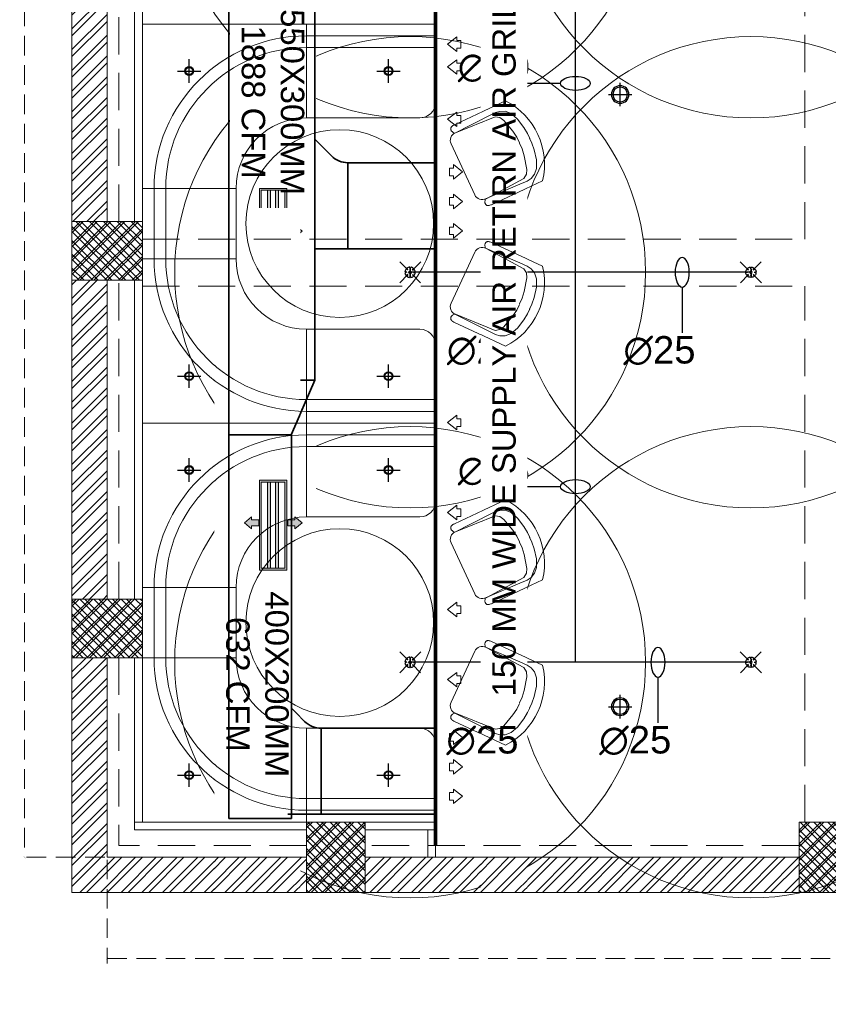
# Model space of a CAD drawing. Header units: inches. Extents: x 105152 to 158499, y 12149 to 30915.
# Tile 135 of 256: x 126159 to 126366, y 20626 to 20878. Entities that reach past the tile are written whole.
import ezdxf

# ---------------------------------------------------------------- set-up
doc = ezdxf.new("R2010")
doc.units = ezdxf.units.IN
doc.header["$MEASUREMENT"] = 0
doc.header["$PDMODE"] = 34
doc.linetypes.add('HIDDEN', pattern=[0.375, 0.25, -0.125])
doc.layers.add('15w led', color=7, linetype='Continuous', true_color=0xe600e6)
for name, color, linetype, lineweight in [('AC DUCT', 5, 'Continuous', 35), ('AR - PLAN', 251, 'Continuous', 5), ('BEAM', 173, 'Continuous', 5), ('COVERAGE ', 251, 'Continuous', 5), ('FIRE', 1, 'Continuous', 25), ('FIRE TEXT', 7, 'Continuous', 25), ('HVAC SERVICE', 1, 'Continuous', 35), ('HVAC TEXT PP', 104, 'Continuous', 20), ('PD_BRICK WALL_115', 134, 'Continuous', 30), ('PD_COLUMN', 2, 'Continuous', 60), ('PD_ELEVATION_03', 80, 'Continuous', 25), ('PD_FURNITURE_LOOSE', 20, 'Continuous', 18), ('PD_HATCH', 45, 'Continuous', 9), ('SAG', 140, 'Continuous', 20), ('SH-SPRINKLAR', 1, 'Continuous', 0)]:
    doc.layers.add(name, color=color, linetype=linetype, lineweight=lineweight)
for name, color, linetype in [('PD_DIMENSION', 101, 'Continuous'), ('PD_LIGHTING', 23, 'Continuous'), ('PP-SPRINKLER', 1, 'Continuous')]:
    doc.layers.add(name, color=color, linetype=linetype)
doc.styles.get("Standard").update_dxf_attribs({"font": 'arial.ttf', "height": 6})
doc.styles.add('text Ht 200mm', font='arial.ttf')
doc.dimstyles.new('ISO-10', dxfattribs={"dimtxt": 6, "dimasz": 0.5, "dimexe": 1.25, "dimexo": 0.625, "dimtad": 1, "dimtoh": 1, "dimdec": 1, "dimlunit": 4, "dimtxsty": 'Standard', "dimblk": 'ARCHTICK', "dimcen": 2.5, "dimclrt": 3, "dimadec": 0, "dimazin": 0, "dimtfac": 1, "dimtdec": 1, "dimtmove": 1, "dimatfit": 3, "dimfxl": 1, "dimarcsym": 0})
pattern_1 = [(45, (144327.2833, 25769.4912), (-1.767766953, 1.767766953), []), (135, (144327.2833, 25769.4912), (-1.767766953, -1.767766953), [])]

# ---------------------------------------------------------------- blocks, each defined once
blk = doc.blocks.new('PP-CEILING PENDANT')
at = {"layer": 'COVERAGE ', "color": 8, "lineweight": 5}
blk.add_circle((0, 0), 1700, dxfattribs=at)
at = {"layer": 'SH-SPRINKLAR', "lineweight": -3}
for p, q in [((-16.9, 17), (-75.6, 75.8)), ((17.2, 16.7), (75.4, 75)), ((-24, 0.1), (-37.4, -2.9)), ((-24, 0.8), (-37.3, 3.8)), ((-17.1, 16.7), (-28.7, 24.1)), ((-16.6, 17.3), (-23.9, 28.9)), ((-0.4, 24), (-3.4, 37.3)), ((-1.5, 8.9), (-1.5, 23.9)), ((0.6, 24), (3.5, 37.3)), ((1.5, 8.9), (1.5, 23.9)), ((16.8, 17.2), (24.1, 28.7)), ((17.6, 16.3), (29.1, 23.7)), ((23.9, -0.1), (37.4, 2.9)), ((-17.5, -16.3), (-76.5, -75.3)), ((-17.8, -16.1), (-29.3, -23.4)), ((-17.3, -16.6), (-24.7, -28.2)), ((-1.5, -23.9), (-4.5, -37.2)), ((-1.5, -23.9), (-1.5, -8.9)), ((-0.6, -24), (2.3, -37.4)), ((1.5, -23.9), (1.5, -8.9)), ((15.8, -18), (23.1, -29.5)), ((16.2, -17.7), (74.6, -76.1)), ((16.6, -17.3), (28.2, -24.7)), ((23.9, -1.3), (37.3, -4.2))]:
    blk.add_line(p, q, dxfattribs=at)
for centre, major_axis, start_param, end_param in [((0, 0), (26.5, 26.5), 1.657505, 2.255676), ((0, 0), (-26.5, 26.5), 5.588406, 6.189787), ((0, 0), (0.02, 8.87), 5.497787, 11.780972), ((0, 0), (0.02, 6.56), 5.497787, 11.780972), ((0, 23.4), (1.12, 1.12), 5.863873, 8.273293), ((0, 0), (-26.5, 26.5), 4.798644, 5.40368), ((0, 0), (26.5, 26.5), 5.57395, 6.180955), ((0, 0), (-26.5, 26.5), 0.862204, 1.45951), ((0, 0), (-26.5, 26.5), 1.637496, 2.236801), ((0, -23.4), (1.12, 1.12), 2.722281, 5.131701), ((0, 0), (-26.5, 26.5), 2.418515, 3.021492), ((0, 0), (26.5, 26.5), 4.778634, 5.384791)]:
    blk.add_ellipse(centre, major_axis=major_axis, ratio=1, start_param=start_param, end_param=end_param, dxfattribs=at)
blk = doc.blocks.new('PP-SP ARROW')
at = {"color": 3}
blk.add_line((-31.5, 0), (-128.7, 0), dxfattribs=at)
blk.add_ellipse((0, 0), major_axis=(-31.5, 0), ratio=0.476486, dxfattribs=at)
blk = doc.blocks.new('zw$C36')
at = {"layer": 'SAG'}
for p, q in [((-2.24, 0), (-0.7, 1.24)), ((-2.24, 0), (-0.7, -1.24)), ((-2.24, 0), (-0.7, -1.24)), ((-0.7, 1.24), (-0.7, 0.65)), ((-0.7, 0.65), (0, 0.65)), ((0, 0.65), (0, 0)), ((0, -0.65), (0, 0)), ((-0.7, -1.24), (-0.7, -0.65)), ((-0.7, -0.65), (0, -0.65))]:
    blk.add_line(p, q, dxfattribs=at)
blk = doc.blocks.new('zw$AA05')
at = {"layer": 'SAG'}
for p, q in [((-2.44, 0), (-1.23, 1.03)), ((-2.44, 0), (-1.23, -1.03)), ((-1.23, 1.03), (-1.23, 0.5)), ((-1.23, 0.5), (0, 0.5)), ((0, 0.5), (0, 0)), ((0, -0.5), (0, 0)), ((-1.23, -1.03), (-1.23, -0.5)), ((-1.23, -0.5), (0, -0.5))]:
    blk.add_line(p, q, dxfattribs=at)
blk = doc.blocks.new('zw$8A54')
at = {"layer": 'SAG'}
h = blk.add_hatch(color=256, dxfattribs=at)
h.dxf.hatch_style = 1
h.paths.add_polyline_path([(-4.13, 11.5), (-4.13, -11.5), (2.87, -11.5), (2.87, 11.5)])
h.paths.add_polyline_path([(-3.63, 11), (-3.63, -11), (2.37, -11), (2.37, 11)], flags=16)
h = blk.add_hatch(color=256, dxfattribs=at)
h.dxf.hatch_style = 1
h.paths.add_polyline_path([(-0.01, -11), (-0.01, 11), (0.74, 11), (0.74, -11)])
h.paths.add_polyline_path([(-2.01, -11), (-2.01, 11), (-1.25, 11), (-1.25, -11)])
h = blk.add_hatch(color=256, dxfattribs=at)
h.dxf.hatch_style = 1
h.paths.add_polyline_path([(-7.91, 0.6), (-6.1, -0.94), (-6.1, -0.14), (-4.26, -0.14), (-4.26, 0.6), (-4.26, 1.35), (-6.1, 1.35), (-6.1, 2.14)])
h = blk.add_hatch(color=256, dxfattribs=at)
h.dxf.hatch_style = 1
h.paths.add_polyline_path([(3.13, 1.35), (3.13, 0.6), (3.13, -0.14), (4.97, -0.14), (4.97, -0.94), (6.78, 0.6), (4.97, 2.14), (4.97, 1.35)])
at = {"color": 1}
for points in [[(-4.13, 11.5), (2.87, 11.5), (2.87, -11.5), (-4.13, -11.5)], [(2.37, -11), (-3.63, -11), (-3.63, 11), (2.37, 11)], [(-2.01, 11), (-1.25, 11), (-1.25, -11), (-2.01, -11)], [(0.74, 11), (0, 11), (0, -11), (0.74, -11)]]:
    blk.add_lwpolyline(points, close=True, dxfattribs=at)
for points in [[(-2.01, 11), (-1.25, 11), (-1.25, -11), (-2.01, -11)], [(-0.01, 11), (0.74, 11), (0.74, -11), (-0.01, -11)]]:
    blk.add_lwpolyline(points, close=True)
at = {"layer": 'SAG'}
for points in [[(-4.13, 11.5), (2.87, 11.5), (2.87, -11.5), (-4.13, -11.5)], [(-3.63, 11), (2.37, 11), (2.37, -11), (-3.63, -11)]]:
    blk.add_lwpolyline(points, close=True, dxfattribs=at)
for points in [[(-2.12, -11), (-3.63, -11), (-3.63, 11), (-2.12, 11)], [(-1.22, 11), (0, 11)], [(1.1, 11), (2.37, 11), (2.37, -11), (1.1, -11)], [(0, -11), (-1.22, -11)]]:
    blk.add_lwpolyline(points, dxfattribs=at)
at = {"layer": 'SAG', "yscale": 1.5, "zscale": 1.5}
for p, xscale in [((-4.26, 0.6), 1.5), ((3.13, 0.6), -1.5)]:
    blk.add_blockref('zw$AA05', p, dxfattribs=dict(at, xscale=xscale))
blk = doc.blocks.new('HVAC SERVICE')
at = {"layer": 'AC DUCT'}
for p, q in [((70.6, -761.45), (93, -761.45)), ((70.6, -761.45), (70.6, -783.45)), ((93, -783.45), (93, -761.45)), ((63.74, -906.01), (93, -906.01)), ((63.74, -906.01), (63.74, -928.01)), ((93, -928.01), (93, -906.01))]:
    blk.add_line(p, q, dxfattribs=at)
blk.add_arc((70.6, -755.45), 6, 225, 270, dxfattribs=at)
at = {"layer": 'SAG', "const_width": 1}
for points in [[(93, -671.5), (93, -936)], [(93, -798.28), (93, -776.28)], [(93, -928.01), (93, -906.01)]]:
    blk.add_lwpolyline(points, dxfattribs=at)
at = {"layer": 'SAG', "yscale": 1.5, "zscale": 1.5}
for p, xscale in [((99.47, -731.14), 1.5), ((99.47, -736.96), 1.5), ((99.47, -750.34), 1.5), ((96.56, -763.79), -1.5), ((96.56, -771.33), -1.5), ((96.56, -778.85), -1.5), ((99.47, -827.87), 1.5), ((99.47, -850.88), 1.5), ((99.47, -875.67), 1.5), ((99.47, -893.59), 1.5), ((96.56, -908.35), -1.5), ((96.56, -915.9), -1.5), ((96.56, -923.41), -1.5)]:
    blk.add_blockref('zw$C36', p, dxfattribs=dict(at, xscale=xscale))
at = {"layer": 'HVAC TEXT PP', "char_height": 6, "width": 237.4875, "attachment_point": 1, "bg_fill": 2}
for s, insert, rotation in [('\\pxqc;550X300MM\\P1888 CFM ', (59.43, -627.2), 270), ('\\pxqr;150 MM WIDE SUPPLY AIR RETIRN AIR GRILL', (107.52, -952.79), 90)]:
    blk.add_mtext(s, dxfattribs=dict(at, insert=insert, rotation=rotation))
at = {"layer": 'AC DUCT'}
for p, q in [((62.12, -664.29), (62.12, -817)), ((66.36, -759.69), (62.12, -755.45)), ((62.12, -783.45), (93, -783.45)), ((62.12, -817), (40.17, -817))]:
    blk.add_line(p, q, dxfattribs=at)
at = {"layer": 'SAG'}
blk.add_blockref('zw$8A54', (52.07, -779.5), dxfattribs=at)
at = {"layer": 'HVAC TEXT PP', "insert": (55.45, -776.04), "char_height": 6, "width": 237.4875, "attachment_point": 1, "rotation": 270, "bg_fill": 2}
blk.add_mtext('\\pxqc;400X200MM\\P632 CFM ', dxfattribs=at)
at = {"layer": 'AC DUCT'}
for p, q in [((40.12, -650.29), (40.12, -831)), ((56.11, -831), (62.12, -817)), ((56.12, -831), (40.12, -831)), ((40.12, -831), (40.12, -929.12)), ((56.12, -831), (56.12, -929.12)), ((59.5, -904.26), (56.12, -900.87)), ((55.26, -928.01), (93, -928.01)), ((40.12, -929.12), (56.12, -929.12))]:
    blk.add_line(p, q, dxfattribs=at)
blk.add_arc((63.74, -900.01), 6, 225, 270, dxfattribs=at)
at = {"layer": 'SAG'}
blk.add_blockref('zw$8A54', (52.07, -854.08), dxfattribs=at)
blk = doc.blocks.new('ight 18w')
at = {"lineweight": 25}
for p, q in [((0, 6), (0, -6)), ((6, 0), (-6, 0))]:
    blk.add_line(p, q, dxfattribs=at)
for radius in [4.5, 3.75]:
    blk.add_circle((0, 0), radius, dxfattribs=at)
blk = doc.blocks.new('GFHFGSDF')
at = {"lineweight": 25}
for p, q in [((0, -3), (0, 3)), ((-3, 0), (3, 0))]:
    blk.add_line(p, q, dxfattribs=at)
for radius in [1.12, 0.938]:
    blk.add_circle((0, 0), radius, dxfattribs=at)
blk = doc.blocks.new('FF. ELE')
at = {"layer": '15w led', "color": 2, "xscale": -0.5, "yscale": 0.5, "zscale": 0.5, "rotation": 89.99999999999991}
for p in [(110.25, 174), (110.25, 17.5)]:
    blk.add_blockref('ight 18w', p, dxfattribs=at)
at = {"layer": 'PD_LIGHTING', "color": 2}
for p in [(0, 180), (51, 180), (0, 102), (51, 102), (0, 78), (51, 78), (0, 0), (51, 0)]:
    blk.add_blockref('GFHFGSDF', p, dxfattribs=at)
blk = doc.blocks.new('A$C57124B3B')
at = {"color": 251, "lineweight": 5}
for p, q in [((45.6, 504.4), (45.6, 108.7)), ((664.8, 108.7), (664.8, 505.8))]:
    blk.add_line(p, q, dxfattribs=at)
blk.add_lwpolyline([(353.4, 143.9), (309.5, 143.9), (260.3, 150.9), (165.5, 175.5), (135.6, 193), (116.3, 221.1), (100.2, 522.3, -0.429937), (157.5, 582.7), (552.9, 582.7, -0.429937), (610.2, 522.3), (594.1, 221.1), (574.7, 193), (544.9, 175.5), (450, 150.9), (400.9, 143.9), (356.9, 143.9)], format="xyb", dxfattribs=at)
for points in [[(100.1, 525.3), (95.1, 530.4), (90.5, 534.4), (86, 537.4), (81.9, 539.5), (78.1, 540.8), (74.6, 541.6), (71.3, 541.8), (68.3, 541.7), (65.6, 541.4), (63.1, 540.9), (60.9, 540.1), (58.9, 539.2), (57, 538), (55.4, 536.7), (53.9, 535.2), (52.5, 533.5), (51.2, 531.6), (50.1, 529.3), (49, 526.2), (47.9, 521.9), (47, 516.3), (46.1, 509.1), (45.8, 505.8)], [(100.1, 525.3), (91.7, 265), (90, 207.1), (95.2, 175.5), (111, 140.4), (142.7, 110.5), (197.1, 85.9), (269.1, 70.1), (318.3, 64.9), (356.9, 64.9)], [(610.4, 525.3), (618.8, 265), (620.6, 207.1), (615.3, 175.5), (599.5, 140.4), (567.9, 110.5), (513.4, 85.9), (441.4, 70.1), (392.2, 64.9), (353.6, 64.9)], [(610.4, 525.3), (615.4, 530.4), (620.1, 534.4), (624.5, 537.4), (628.6, 539.5), (632.4, 540.8), (636, 541.6), (639.2, 541.8), (642.2, 541.7), (644.9, 541.4), (647.4, 540.9), (649.6, 540.1), (651.7, 539.2), (653.5, 538), (655.1, 536.7), (656.6, 535.2), (658, 533.5), (659.3, 531.6), (660.5, 529.3), (661.5, 526.2), (662.6, 521.9), (663.5, 516.3), (664.4, 509.1), (664.8, 505.8)]]:
    blk.add_lwpolyline(points, dxfattribs=at)
blk.add_arc((355.2, 498.7), 498, 231.56297, 308.43703, dxfattribs=at)
blk = doc.blocks.new('FIXEDSEATING012')
at = {"color": 251, "lineweight": 5}
for p, q in [((0, 0), (0, -102)), ((75, 0), (0, 0)), ((42, -24), (42, 0)), ((75, -3), (75, 0)), ((75, -3), (42, -3)), ((75, -20), (75, -3)), ((42, -6), (75, -6)), ((42, -24), (71, -24)), ((24, -42), (0, -42)), ((3, -42), (3, -60)), ((6, -42), (6, -60)), ((24, -42), (24, -60)), ((24, -60), (0, -60)), ((42, -78), (71, -78)), ((42, -78), (42, -102)), ((75, -102), (75, -82)), ((42, -96), (75, -96)), ((75, -99), (42, -99)), ((75, -102), (0, -102))]:
    blk.add_line(p, q, dxfattribs=at)
blk.add_circle((50.51, -51), 24, dxfattribs=at)
for centre, radius, start, end in [((42, -42), 39, 90, 180), ((42, -42), 36, 90, 180), ((71, -20), 4, 270, 0), ((42, -42), 18, 90, 180), ((42, -60), 39, 180, 270), ((42, -60), 36, 180, 270), ((42, -60), 18, 180, 270), ((71, -82), 4, 0, 90)]:
    blk.add_arc(centre, radius, start, end, dxfattribs=at)
at = {"color": 251, "extrusion": (0, 0, -1), "yscale": 0.03640297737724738, "zscale": -0.03640297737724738}
for p, xscale, rotation in [((-95.77, -16.47), 0.03640297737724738, 245), ((-95.77, -85.53), -0.03640297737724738, 295)]:
    blk.add_blockref('A$C57124B3B', p, dxfattribs=dict(at, xscale=xscale, rotation=rotation))
blk = doc.blocks.new('5T2G3')
at = {"color": 251, "lineweight": 5}
blk.add_lwpolyline([(-65.1, 22.42), (-29.1, 22.42), (-29.1, 58.42), (-65.1, 58.42)], close=True, dxfattribs=at)
at = {"color": 251, "extrusion": (0, 0, -1), "yscale": 0.03640297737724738, "zscale": -0.03640297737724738}
for p, xscale, rotation in [((58.84, 79.7), 0.03640297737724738, 180.3099349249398), ((86.38, 27.68), 0.03640297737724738, 90.30993492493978), ((7.82, 27.68), -0.03640297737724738, 269.6900650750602), ((58.84, 1.14), -0.03640297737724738, 359.6900650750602)]:
    blk.add_blockref('A$C57124B3B', p, dxfattribs=dict(at, xscale=xscale, rotation=rotation))
blk = doc.blocks.new('_ArchTick')
at = {"color": 0, "linetype": 'ByBlock', "const_width": 0.15}
blk.add_lwpolyline([(-0.5, -0.5), (0.5, 0.5)], dxfattribs=at)
blk = doc.blocks.new('*D641')
at = {"layer": 'Defpoints', "color": 0}
for p in [(-558, -930), (-1107, -939), (-558, -964.87)]:
    blk.add_point(p, dxfattribs=at)
at = {"layer": 'PD_DIMENSION', "color": 0, "linetype": 'HIDDEN', "lineweight": -2, "ltscale": 20}
for p, q in [((-1107, -939.62), (-1107, -966.12)), ((-558, -939.47), (-558, -966.12)), ((-1107, -964.87), (-558, -964.87))]:
    blk.add_line(p, q, dxfattribs=at)
at = {"layer": 'PD_DIMENSION', "color": 0, "lineweight": -2, "xscale": 0.5, "yscale": 0.5, "zscale": 0.5, "rotation": 180}
blk.add_blockref('_ArchTick', (-1107, -964.87), dxfattribs=at)
at = {"layer": 'PD_DIMENSION', "color": 0, "lineweight": -2, "xscale": 0.5, "yscale": 0.5, "zscale": 0.5}
blk.add_blockref('_ArchTick', (-558, -964.87), dxfattribs=at)
at = {"layer": 'PD_DIMENSION', "color": 3, "lineweight": 5, "insert": (-832.5, -961.18), "char_height": 6, "attachment_point": 5}
blk.add_mtext('45\'-9"', dxfattribs=at)
blk = doc.blocks.new('*D642')
at = {"layer": 'Defpoints', "color": 0}
for p in [(-1107, -9), (-1128.13, -939), (-1107, -939)]:
    blk.add_point(p, dxfattribs=at)
at = {"layer": 'PD_DIMENSION', "color": 0, "linetype": 'HIDDEN', "lineweight": -2, "ltscale": 20}
for p, q in [((-1107.62, -9), (-1129.38, -9)), ((-1128.13, -9), (-1128.13, -939)), ((-1107.62, -939), (-1129.38, -939))]:
    blk.add_line(p, q, dxfattribs=at)
at = {"layer": 'PD_DIMENSION', "color": 0, "lineweight": -2, "xscale": 0.5, "yscale": 0.5, "zscale": 0.5}
for p, rotation in [((-1128.13, -9), 90), ((-1128.13, -939), 270)]:
    blk.add_blockref('_ArchTick', p, dxfattribs=dict(at, rotation=rotation))
at = {"layer": 'PD_DIMENSION', "color": 3, "lineweight": 5, "insert": (-1131.82, -474), "char_height": 6, "attachment_point": 5, "rotation": 90}
blk.add_mtext('77\'-6"', dxfattribs=at)
blk = doc.blocks.new('columns2')
at = {"layer": 'PD_HATCH', "lineweight": 5}
h = blk.add_hatch(dxfattribs=at)
h.set_pattern_fill('ANSI37', color=173, scale=20)
h.paths.add_polyline_path([(387, -250), (387, -268), (369, -268), (369, -250)])
h.paths.add_polyline_path([(18, 0), (18, -15), (0, -15), (0, 0)])
h.paths.add_polyline_path([(18, -828), (18, -813), (0, -813), (0, -828)])
h.paths.add_polyline_path([(201, -870), (186, -870), (186, -888), (201, -888)])
h.paths.add_polyline_path([(570, -870), (555, -870), (555, -888), (570, -888)])
h.paths.add_polyline_path([(754.5, -870), (739.5, -870), (739.5, -888), (754.5, -888)])
h.paths.add_polyline_path([(934.5, -870), (919.5, -870), (919.5, -888), (934.5, -888)])
h.paths.add_polyline_path([(385.5, -870), (370.5, -870), (370.5, -888), (385.5, -888)])
h.paths.add_polyline_path([(201, 42), (186, 42), (186, 60), (201, 60)])
h.paths.add_polyline_path([(387, -578), (387, -560), (369, -560), (369, -578)])
h.paths.add_polyline_path([(1116, -731.5), (1116, -716.5), (1098, -716.5), (1098, -731.5)])
h.paths.add_polyline_path([(1116, -111.5), (1116, -96.5), (1098, -96.5), (1098, -111.5)])
h.paths.add_polyline_path([(1116, -561.5), (1116, -576.5), (1098, -576.5), (1098, -561.5)])
h.paths.add_polyline_path([(1116, -251.5), (1116, -266.5), (1098, -266.5), (1098, -251.5)])
h.paths.add_polyline_path([(0, -731.5), (0, -716.5), (18, -716.5), (18, -731.5)])
h.paths.add_polyline_path([(0, -111.5), (0, -96.5), (18, -96.5), (18, -111.5)])
h.paths.add_polyline_path([(0, -406.5), (0, -421.5), (18, -421.5), (18, -406.5)])
h.paths.add_polyline_path([(0, -561.5), (0, -576.5), (18, -576.5), (18, -561.5)])
h.paths.add_polyline_path([(0, -251.5), (0, -266.5), (18, -266.5), (18, -251.5)])
h.paths.add_polyline_path([(993, -111.5), (993, -99.5), (984, -99.5), (984, -111.5)])
h.paths.add_polyline_path([(993, -189.5), (993, -201.5), (984, -201.5), (984, -189.5)])
h.paths.add_polyline_path([(903, -111.5), (903, -99.5), (912, -99.5), (912, -111.5)])
h.paths.add_polyline_path([(903, -189.5), (903, -201.5), (912, -201.5), (912, -189.5)])
h.paths.add_polyline_path([(75, -870), (60, -870), (60, -888), (75, -888)])
h.paths.add_polyline_path([(1116, -870), (1101, -870), (1101, -888), (1116, -888)])
h.paths.add_polyline_path([(75, 42), (60, 42), (60, 60), (75, 60)])
h.paths.add_polyline_path([(570, 42), (555, 42), (555, 60), (570, 60)])
h.paths.add_polyline_path([(754.5, 42), (739.5, 42), (739.5, 60), (754.5, 60)])
h.paths.add_polyline_path([(934.5, 42), (919.5, 42), (919.5, 60), (934.5, 60)])
h.paths.add_polyline_path([(385.5, 42), (370.5, 42), (370.5, 60), (385.5, 60)])
h.paths.add_polyline_path([(1116, 42), (1101, 42), (1101, 60), (1116, 60)])
h.paths.add_polyline_path([(738, -250), (738, -268), (756, -268), (756, -250)])
h.paths.add_polyline_path([(756, -578), (756, -560), (738, -560), (738, -578)])
at = {"layer": 'PD_COLUMN', "color": 173, "lineweight": 5}
for points in [[(0, -731.5), (0, -716.5), (18, -716.5), (18, -731.5)], [(18, -828), (18, -813), (0, -813), (0, -828)], [(75, -870), (60, -870), (60, -888), (75, -888)], [(201, -870), (186, -870), (186, -888), (201, -888)]]:
    blk.add_lwpolyline(points, close=True, dxfattribs=at)
at = {"layer": 'PD_HATCH', "color": 173, "linetype": 'HIDDEN', "lineweight": 5, "ltscale": 38}
for p, q in [((187.5, -721), (187.5, -575)), ((0, -716.5), (0, -576.5)), ((12, -716.5), (12, -576.5)), ((18, -721), (187.5, -721)), ((0, -813), (0, -731.5)), ((12, -813), (12, -731.5)), ((18, -733), (187.5, -733)), ((187.5, -870), (187.5, -733)), ((0, -828), (0, -888)), ((12, -828), (12, -876)), ((60, -876), (12, -876)), ((186, -876), (75, -876)), ((60, -888), (0, -888)), ((186, -888), (75, -888))]:
    blk.add_line(p, q, dxfattribs=at)
blk = doc.blocks.new('FIRST FLOOR PLAN 0')
at = {"layer": 'PD_HATCH', "lineweight": 5}
h = blk.add_hatch(dxfattribs=at)
h.set_pattern_fill('ANSI32', color=251, scale=10)
h.set_pattern_definition([(45, (-1110.15, -834.2493), (-2.65165, 2.65165), []), (45, (-1108.3824, -834.2493), (-2.65165, 2.65165), [])])
h.paths.add_polyline_path([(-1107, -791.5), (-1116, -791.5), (-1116, -873), (-1107, -873)])
h.paths.add_polyline_path([(-745.5, -939), (-915, -939), (-915, -948), (-745.5, -948)])
h.paths.add_polyline_path([(-561, -939), (-730.5, -939), (-730.5, -948), (-561, -948)])
h.paths.add_polyline_path([(-1107, -75), (-1116, -75), (-1116, -156.5), (-1107, -156.5)])
h.paths.add_polyline_path([(-1107, -171.5), (-1116, -171.5), (-1116, -311.5), (-1107, -311.5)])
h.paths.add_polyline_path([(-1107, -326.5), (-1116, -326.5), (-1116, -466.5), (-1107, -466.5)])
h.paths.add_polyline_path([(-1107, -481.5), (-1116, -481.5), (-1116, -621.5), (-1107, -621.5)])
h.paths.add_polyline_path([(-1107, -636.5), (-1116, -636.5), (-1116, -776.5), (-1107, -776.5)])
h.paths.add_polyline_path([(-15, 0), (-181.5, 0), (-181.5, -9), (-15, -9)])
h.paths.add_polyline_path([(-196.5, 0), (-361.5, 0), (-361.5, -9), (-196.5, -9)])
h.paths.add_polyline_path([(-376.5, 0), (-546, 0), (-546, -9), (-376.5, -9)])
h.paths.add_polyline_path([(-561, 0), (-730.5, 0), (-730.5, -9), (-561, -9)])
h.paths.add_polyline_path([(-930, 0), (-1041, 0), (-1041, -9), (-930, -9)])
h.paths.add_polyline_path([(-1056, 0), (-1116, 0), (-1116, -60), (-1107, -60), (-1107, -9), (-1056, -9)])
h.paths.add_polyline_path([(-1107, -888), (-1116, -888), (-1116, -948), (-1056, -948), (-1056, -939), (-1107, -939)])
h.paths.add_polyline_path([(-930, -939), (-1041, -939), (-1041, -948), (-930, -948)])
h.paths.add_polyline_path([(-521.25, -939), (-546, -939), (-546, -948), (-521.25, -948)])
h.paths.add_polyline_path([(-376.5, -939), (-401.25, -939), (-401.25, -948), (-376.5, -948)])
h.paths.add_polyline_path([(-339, -939), (-361.5, -939), (-361.5, -948), (-339, -948)])
h.paths.add_polyline_path([(-196.5, -939), (-219, -939), (-219, -948), (-196.5, -948)])
h.paths.add_polyline_path([(-159, -939), (-181.5, -939), (-181.5, -948), (-159, -948)])
h.paths.add_polyline_path([(-15, -939), (-39, -939), (-39, -948), (-15, -948)])
h.paths.add_polyline_path([(0, -930), (-9, -930)])
h.paths.add_polyline_path([(0, -791.5), (-9, -791.5), (-9, -930), (0, -930)])
h.paths.add_polyline_path([(0, -636.5), (-9, -636.5), (-9, -776.5), (0, -776.5)])
h.paths.add_polyline_path([(0, -326.5), (-9, -326.5), (-9, -621.5), (0, -621.5)])
h.paths.add_polyline_path([(0, -18), (-9, -18), (-9, -156.5), (0, -156.5)])
h.paths.add_polyline_path([(-18, -159.5), (-123, -159.5), (-123, -168.5), (-18, -168.5)])
h.paths.add_polyline_path([(-123, -171.5), (-132, -171.5), (-132, -249.5), (-123, -249.5)])
h.paths.add_polyline_path([(-132, -159.5), (-204, -159.5), (-204, -168.5), (-132, -168.5)])
h.paths.add_polyline_path([(-204, -171.5), (-213, -171.5), (-213, -249.5), (-204, -249.5)])
h.paths.add_polyline_path([(-213, -159.5), (-294, -159.5), (-294, -261.5), (-267, -261.5), (-267, -252.5), (-285, -252.5), (-285, -168.5), (-213, -168.5)])
h.paths.add_polyline_path([(-213, -252.5), (-231, -252.5), (-231, -261.5), (-213, -261.5)], flags=17)
h.paths.add_polyline_path([(-186, -252.5), (-204, -252.5), (-204, -261.5), (-186, -261.5)])
h.paths.add_polyline_path([(-132, -252.5), (-150, -252.5), (-150, -261.5), (-132, -261.5)])
h.paths.add_polyline_path([(-123, -261.5), (-132, -261.5), (-132, -324.5), (-123, -324.5)])
h.paths.add_polyline_path([(0, -310.5), (-9, -310.5), (-9, -311.5), (0, -311.5)])
h.paths.add_polyline_path([(0, -171.5), (-9, -171.5), (-9, -190.5), (0, -190.5)])
h.paths.add_polyline_path([(-878.25, -9), (-878.25, 0), (-915, 0), (-915, -9)])
h.paths.add_polyline_path([(-782.25, 0), (-782.25, -9), (-745.5, -9), (-745.5, 0)])
h = blk.add_hatch(dxfattribs=at)
h.set_pattern_fill('ANSI37', color=251, scale=20)
h.set_pattern_definition(pattern_1)
h.paths.add_polyline_path([(-1116, -791.5), (-1116, -776.5), (-1098, -776.5), (-1098, -791.5)])
h = blk.add_hatch(dxfattribs=at)
h.set_pattern_fill('ANSI37', color=251, scale=20)
h.set_pattern_definition(pattern_1)
h.paths.add_polyline_path([(-1116, -888), (-1116, -873), (-1098, -873), (-1098, -888)])
h = blk.add_hatch(dxfattribs=at)
h.set_pattern_fill('ANSI37', color=251, scale=20)
h.set_pattern_definition(pattern_1)
h.paths.add_polyline_path([(-1041, -948), (-1056, -948), (-1056, -930), (-1041, -930)])
h = blk.add_hatch(dxfattribs=at)
h.set_pattern_fill('ANSI37', color=251, scale=20)
h.set_pattern_definition(pattern_1)
h.paths.add_polyline_path([(-915, -948), (-930, -948), (-930, -930), (-915, -930)])
at = {"layer": 'PD_BRICK WALL_115', "color": 251, "lineweight": 5}
for p, q in [((-1116, -636.5), (-1116, -776.5)), ((-1107, -636.5), (-1107, -776.5)), ((-1116, -873), (-1116, -791.5)), ((-1107, -873), (-1107, -791.5)), ((-1116, -888), (-1116, -948)), ((-1107, -888), (-1107, -939)), ((-1107, -939), (-1056, -939)), ((-1041, -939), (-930, -939)), ((-1116, -948), (-930, -948))]:
    blk.add_line(p, q, dxfattribs=at)
at = {"layer": 'PD_COLUMN', "color": 251, "lineweight": 5}
for points in [[(-1116, -791.5), (-1116, -776.5), (-1098, -776.5), (-1098, -791.5)], [(-1098, -888), (-1098, -873), (-1116, -873), (-1116, -888)], [(-1041, -930), (-1056, -930), (-1056, -948), (-1041, -948)], [(-915, -930), (-930, -930), (-930, -948), (-915, -948)]]:
    blk.add_lwpolyline(points, close=True, dxfattribs=at)
at = {"layer": 'PD_ELEVATION_03', "color": 251, "lineweight": 5}
for p, q in [((-1023, -939), (-1023, -930)), ((-1025, -939), (-1025, -932))]:
    blk.add_line(p, q, dxfattribs=at)
for points in [[(-1100, -636.5), (-1100, -776.5), (-1098, -776.5), (-1098, -636.5)], [(-1100, -791.5), (-1100, -873), (-1098, -873), (-1098, -791.5)], [(-1100, -888), (-1100, -930), (-1098, -930), (-1098, -888)], [(-1056, -930), (-1100, -930), (-1100, -932), (-1056, -932)], [(-1023, -930), (-1041, -930), (-1041, -932), (-1023, -932)]]:
    blk.add_lwpolyline(points, close=True, dxfattribs=at)
at = {"layer": 'PD_FURNITURE_LOOSE', "color": 251, "xscale": -1, "rotation": 134.9999999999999}
blk.add_blockref('5T2G3', (-813, -734.56), dxfattribs=at)
at = {"layer": 'PD_FURNITURE_LOOSE', "color": 251}
for p in [(-1098, -726), (-1098, -828)]:
    blk.add_blockref('FIXEDSEATING012', p, dxfattribs=at)
at = {"layer": 'PD_DIMENSION', "color": 251, "lineweight": 5, "ltscale": 20}
dim = blk.add_linear_dim(base=(-1128.13, -939), p1=(-1107, -9), p2=(-1107, -939), angle=90, dimstyle='ISO-10', override={"dimfxl": 25.4, "dimfxlon": 1, "dimarcsym": 1}, dxfattribs=at)
dim.commit()
dim.dimension.update_dxf_attribs({"geometry": '*D642', "text_midpoint": (-1131.82, -474)})
dim = blk.add_linear_dim(base=(-558, -964.87), p1=(-1107, -939), p2=(-558, -930), dimstyle='ISO-10', override={"dimfxl": 25.4, "dimfxlon": 1, "dimarcsym": 1}, dxfattribs=at)
dim.commit()
dim.dimension.update_dxf_attribs({"geometry": '*D641', "text_midpoint": (-832.5, -961.18)})

msp = doc.modelspace()

# ---------------------------------------------------------------- linework, layer by layer
at = {"layer": 'FIRE'}
for p, q in [((126300.96, 20713.37, 0), (126300.96, 21309.25, 0)), ((126345.86, 20813.05), (126258.67, 20813.05)), ((126345.86, 20713.35), (126258.63, 20713.35))]:
    msp.add_line(p, q, dxfattribs=at)

# ---------------------------------------------------------------- block references
at = {"layer": 'FIRE TEXT', "zscale": 0.03999999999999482}
for p, xscale, yscale, rotation in [((126300.96, 20861.34, 0), 0.1199999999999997, 0.1199999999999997, 360), ((126283.13, 20813.05), -0.1199999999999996, 0.1199999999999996, 270), ((126328.28, 20813.05), -0.1199999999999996, 0.1199999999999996, 270), ((126300.96, 20758.24, 0), 0.1199999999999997, 0.1199999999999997, 360), ((126282.99, 20713.35), -0.1199999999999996, 0.1199999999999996, 270), ((126322.08, 20713.35), -0.1199999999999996, 0.1199999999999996, 270)]:
    msp.add_blockref('PP-SP ARROW', p, dxfattribs=dict(at, xscale=xscale, yscale=yscale, rotation=rotation))
at = {"layer": 'PP-SPRINKLER', "yscale": 0.03543314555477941, "zscale": 35.43314555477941, "rotation": 180}
for p, xscale in [((126258.67, 20912.75), 0.03543314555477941), ((126345.86, 20912.75), -0.03543314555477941), ((126258.67, 20813.05), 0.03543314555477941), ((126345.86, 20813.05), -0.03543314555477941), ((126258.67, 20713.35), 0.03543314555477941), ((126345.86, 20713.35), -0.03543314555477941)]:
    msp.add_blockref('PP-CEILING PENDANT', p, dxfattribs=dict(at, xscale=xscale))

# ---------------------------------------------------------------- texts
at = {"layer": 'FIRE TEXT', "style": 'text Ht 200mm'}
for s, p in [('∅40', (126270.87, 20862.09, 0)), ('∅25', (126268.08, 20789.73)), ('∅25', (126313.23, 20789.73)), ('∅25', (126270.87, 20759, 0)), ('∅25', (126267.94, 20690.03)), ('∅25', (126307.03, 20690.03))]:
    msp.add_text(s, height=7, dxfattribs=at).set_placement(p)

# ---------------------------------------------------------------- next in the draw order: block references
at = {"layer": 'HVAC SERVICE'}
msp.add_blockref('HVAC SERVICE', (126172.16, 21602.5), dxfattribs=at)

# ---------------------------------------------------------------- next in the draw order: block references
at = {"layer": 'PD_LIGHTING', "color": 2}
msp.add_blockref('FF. ELE', (126202.16, 20684.5), dxfattribs=at)

# ---------------------------------------------------------------- next in the draw order: block references
at = {"layer": 'AR - PLAN', "color": 251}
msp.add_blockref('FIRST FLOOR PLAN 0', (127288.16, 21602.5), dxfattribs=at)

# ---------------------------------------------------------------- next in the draw order: block references
at = {"layer": 'BEAM'}
msp.add_blockref('columns2', (126172.16, 21542.5), dxfattribs=at)

doc.saveas('drawing.dxf')
